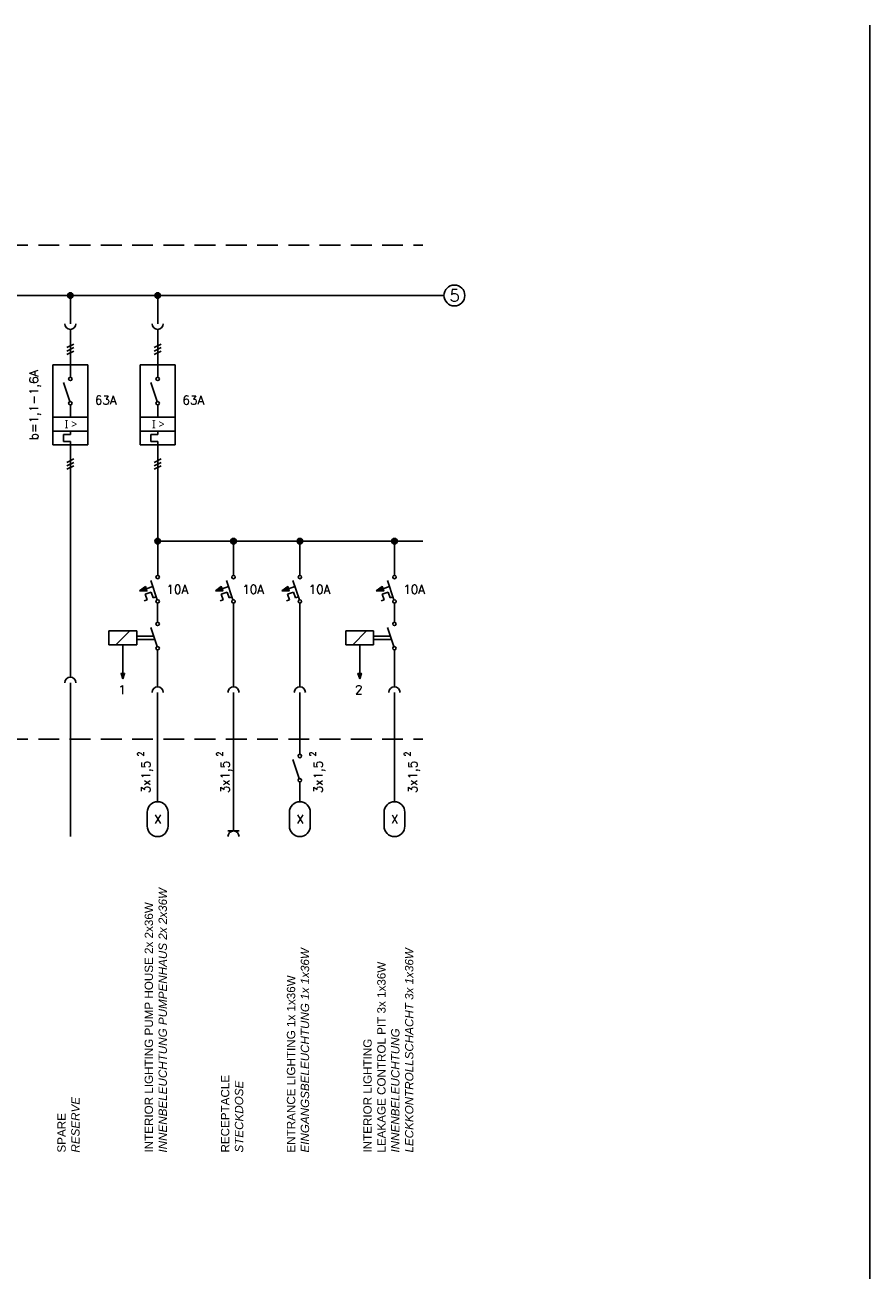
# Model space of a CAD drawing. Header units: millimetres. Extents: x 64 to 574, y 80 to 262.
# Tile 10 of 10: x 523 to 574, y 176 to 252. Entities that reach past the tile are written whole.
import ezdxf
from ezdxf.enums import TextEntityAlignment as Align

# ---------------------------------------------------------------- set-up
doc = ezdxf.new("R2010")
doc.units = ezdxf.units.MM
doc.linetypes.add('HIDDEN', pattern=[0.375, 0.25, -0.125])
doc.styles.add('LBB3.5M1000', font='isocp.shx', dxfattribs={"height": 3.5})
doc.styles.add('ROMANS', font='ROMANS', dxfattribs={"height": 0.2})

msp = doc.modelspace()

# ---------------------------------------------------------------- hatches: boundary and pattern name
at = {"linetype": 'Continuous'}
h = msp.add_hatch(color=256, dxfattribs=at)
edge = h.paths.add_edge_path()
edge.add_arc((525.666, 235.394), 0.167, 0, 360)
h = msp.add_hatch(color=256, dxfattribs=at)
edge = h.paths.add_edge_path()
edge.add_arc((530.906, 235.394), 0.167, 0, 360)
h = msp.add_hatch(color=256, dxfattribs=at)
edge = h.paths.add_edge_path()
edge.add_arc((530.906, 220.655), 0.167, 0, 360)
h = msp.add_hatch(color=256, dxfattribs=at)
edge = h.paths.add_edge_path()
edge.add_arc((535.457, 220.655), 0.167, 0, 360)
h = msp.add_hatch(color=256, dxfattribs=at)
edge = h.paths.add_edge_path()
edge.add_arc((539.439, 220.655), 0.167, 0, 360)
h = msp.add_hatch(color=256, dxfattribs=at)
edge = h.paths.add_edge_path()
edge.add_arc((545.113, 220.655), 0.167, 0, 360)
h = msp.add_hatch(color=256)
h.dxf.hatch_style = 1
h.paths.add_polyline_path([(529.817, 217.669), (530.259, 217.673), (530.173, 217.932)])
h = msp.add_hatch(color=256)
h.dxf.hatch_style = 1
h.paths.add_polyline_path([(534.368, 217.669), (534.81, 217.673), (534.724, 217.932)])
h = msp.add_hatch(color=256)
h.dxf.hatch_style = 1
h.paths.add_polyline_path([(538.35, 217.669), (538.792, 217.673), (538.706, 217.932)])
h = msp.add_hatch(color=256)
h.dxf.hatch_style = 1
h.paths.add_polyline_path([(544.024, 217.669), (544.466, 217.673), (544.38, 217.932)])
h = msp.add_hatch(color=256)
h.dxf.hatch_style = 1
h.paths.add_polyline_path([(528.819, 212.388), (528.714, 212.721), (528.923, 212.721)])
h = msp.add_hatch(color=256)
h.dxf.hatch_style = 1
h.paths.add_polyline_path([(543.025, 212.388), (542.921, 212.721), (543.13, 212.721)])

# ---------------------------------------------------------------- linework, layer by layer
at = {"color": 1}
msp.add_line((573.639, 251.613), (573.639, 176.401), dxfattribs=at)
at = {"linetype": 'HIDDEN', "ltscale": 5}
for p, q in [((484.372, 238.409), (546.807, 238.409)), ((484.372, 208.785), (546.807, 208.785))]:
    msp.add_line(p, q, dxfattribs=at)
at = {"linetype": 'Continuous'}
for p, q in [((483.097, 235.394), (548.083, 235.394)), ((530.873, 217.14), (530.489, 218.292)), ((535.424, 217.14), (535.04, 218.292)), ((539.406, 217.14), (539.022, 218.292)), ((545.08, 217.14), (544.696, 218.292)), ((530.609, 217.933), (530.216, 217.802)), ((535.16, 217.933), (534.767, 217.802)), ((539.142, 217.933), (538.749, 217.802)), ((544.815, 217.933), (544.423, 217.802)), ((527.984, 215.273), (529.653, 215.273)), ((527.984, 214.439), (527.984, 215.273)), ((528.402, 214.439), (529.236, 215.273)), ((529.653, 215.273), (529.653, 214.439)), ((530.871, 214.33), (530.487, 215.482)), ((542.191, 215.273), (543.86, 215.273)), ((542.191, 214.439), (542.191, 215.273)), ((542.608, 214.439), (543.442, 215.273)), ((543.86, 215.273), (543.86, 214.439)), ((545.078, 214.33), (544.694, 215.482)), ((529.653, 214.439), (527.984, 214.439)), ((529.653, 214.961), (530.661, 214.961)), ((529.653, 214.752), (530.731, 214.752)), ((543.86, 214.439), (542.191, 214.439)), ((543.86, 214.961), (544.867, 214.961)), ((543.86, 214.752), (544.937, 214.752)), ((535.457, 211.583), (535.457, 203.27)), ((539.404, 206.411), (539.02, 207.564)), ((535.124, 203.27), (535.791, 203.27))]:
    msp.add_line(p, q, dxfattribs=at)
at = {"color": 7, "linetype": 'Continuous'}
for p, q in [((525.666, 235.394), (525.666, 233.694)), ((530.906, 235.394), (530.906, 233.694)), ((525.666, 233.36), (525.666, 230.493)), ((530.906, 233.36), (530.906, 230.493)), ((525.458, 232.266), (525.875, 232.474)), ((530.698, 232.266), (531.115, 232.474)), ((525.458, 232.057), (525.875, 232.266)), ((525.458, 231.849), (525.875, 232.057)), ((530.698, 232.057), (531.115, 232.266)), ((530.698, 231.849), (531.115, 232.057)), ((524.623, 231.223), (526.709, 231.223)), ((524.623, 226.426), (524.623, 231.223)), ((526.709, 231.223), (526.709, 226.426)), ((529.864, 231.223), (531.949, 231.223)), ((529.864, 226.426), (529.864, 231.223)), ((531.949, 231.223), (531.949, 226.426)), ((525.633, 229.028), (525.249, 230.18)), ((530.873, 229.028), (530.489, 230.18)), ((525.666, 228.095), (525.666, 228.824)), ((530.906, 228.095), (530.906, 228.824)), ((524.623, 228.095), (526.709, 228.095)), ((529.864, 228.095), (531.949, 228.095)), ((524.623, 227.26), (526.709, 227.26)), ((525.666, 227.052), (525.666, 227.26)), ((529.864, 227.26), (531.949, 227.26)), ((530.906, 227.052), (530.906, 227.26)), ((526.709, 226.426), (524.623, 226.426)), ((525.666, 227.052), (525.249, 227.052)), ((525.249, 227.052), (525.249, 226.635)), ((525.249, 226.635), (525.666, 226.635)), ((525.666, 226.635), (525.666, 226.426)), ((525.666, 226.426), (525.666, 212.5)), ((531.949, 226.426), (529.864, 226.426)), ((530.906, 227.052), (530.489, 227.052)), ((530.489, 227.052), (530.489, 226.635)), ((530.489, 226.635), (530.906, 226.635)), ((530.906, 226.635), (530.906, 226.426)), ((525.458, 225.383), (525.875, 225.592)), ((525.458, 225.175), (525.875, 225.383)), ((525.458, 224.966), (525.875, 225.175)), ((530.698, 225.383), (531.115, 225.592)), ((530.698, 225.175), (531.115, 225.383)), ((530.698, 224.966), (531.115, 225.175)), ((530.906, 220.655), (530.906, 218.605)), ((535.457, 218.605), (535.457, 220.655)), ((539.439, 220.655), (539.439, 218.605)), ((545.113, 220.655), (545.113, 218.605)), ((530.52, 217.604), (530.162, 217.484)), ((530.162, 217.484), (530.281, 217.127)), ((530.639, 217.246), (530.52, 217.604)), ((535.071, 217.604), (534.713, 217.484)), ((534.713, 217.484), (534.832, 217.127)), ((535.19, 217.246), (535.071, 217.604)), ((539.053, 217.604), (538.695, 217.484)), ((538.695, 217.484), (538.814, 217.127)), ((539.172, 217.246), (539.053, 217.604)), ((544.726, 217.604), (544.369, 217.484)), ((544.369, 217.484), (544.488, 217.127)), ((544.846, 217.246), (544.726, 217.604)), ((530.281, 217.127), (530.103, 217.067)), ((530.639, 217.246), (530.818, 217.306)), ((530.904, 215.795), (530.904, 216.936)), ((534.832, 217.127), (534.653, 217.067)), ((535.19, 217.246), (535.369, 217.306)), ((535.457, 211.916), (535.457, 216.936)), ((538.814, 217.127), (538.635, 217.067)), ((539.172, 217.246), (539.351, 217.306)), ((539.437, 211.916), (539.437, 216.936)), ((544.488, 217.127), (544.309, 217.067)), ((544.846, 217.246), (545.025, 217.306)), ((545.111, 215.795), (545.111, 216.936)), ((525.666, 212.166), (525.666, 202.936)), ((539.437, 207.877), (539.437, 211.583)), ((539.437, 205.022), (539.437, 206.208))]:
    msp.add_line(p, q, dxfattribs=at)
for p, q in [((530.906, 226.426), (530.906, 220.655)), ((530.906, 220.655), (546.807, 220.655)), ((528.819, 214.439), (528.819, 212.721)), ((543.025, 214.439), (543.025, 212.721)), ((530.904, 214.126), (530.904, 211.916)), ((545.111, 214.126), (545.111, 211.916)), ((530.904, 211.583), (530.904, 205.022)), ((545.111, 211.583), (545.111, 205.022)), ((530.279, 204.396), (530.279, 203.562)), ((531.53, 204.396), (531.53, 203.562)), ((538.811, 204.396), (538.811, 203.562)), ((540.063, 204.396), (540.063, 203.562)), ((544.485, 204.396), (544.485, 203.562)), ((545.737, 204.396), (545.737, 203.562))]:
    msp.add_line(p, q)
at = {"linetype": 'Continuous'}
for points in [[(529.817, 217.669), (530.259, 217.673), (530.173, 217.932)], [(534.368, 217.669), (534.81, 217.673), (534.724, 217.932)], [(538.35, 217.669), (538.792, 217.673), (538.706, 217.932)], [(544.024, 217.669), (544.466, 217.673), (544.38, 217.932)]]:
    msp.add_lwpolyline(points, close=True, dxfattribs=at)
for points in [[(528.819, 212.388), (528.714, 212.721), (528.923, 212.721)], [(543.025, 212.388), (542.921, 212.721), (543.13, 212.721)]]:
    msp.add_lwpolyline(points, close=True)
at = {"color": 7, "linetype": 'Continuous'}
for centre, radius in [((525.666, 235.394), 0.167), ((530.906, 235.394), 0.167), ((548.708, 235.394), 0.626), ((525.666, 230.389), 0.104), ((530.906, 230.389), 0.104), ((525.666, 228.929), 0.104), ((530.906, 228.929), 0.104), ((530.906, 220.655), 0.167), ((535.457, 220.655), 0.167), ((539.439, 220.655), 0.167), ((545.113, 220.655), 0.167), ((530.906, 218.501), 0.104), ((535.457, 218.501), 0.104), ((539.439, 218.501), 0.104), ((545.113, 218.501), 0.104), ((530.906, 217.041), 0.104), ((535.457, 217.041), 0.104), ((539.439, 217.041), 0.104), ((545.113, 217.041), 0.104), ((530.904, 215.691), 0.104), ((545.111, 215.691), 0.104), ((530.904, 214.231), 0.104), ((545.111, 214.231), 0.104), ((539.437, 207.772), 0.104), ((539.437, 206.313), 0.104)]:
    msp.add_circle(centre, radius, dxfattribs=at)
for centre, radius, start, end in [((525.666, 233.694), 0.334, 180, 0), ((530.906, 233.694), 0.334, 180, 0), ((525.666, 212.166), 0.334, 0, 180), ((530.904, 211.583), 0.334, 0, 180), ((535.457, 211.583), 0.334, 0, 180), ((539.437, 211.583), 0.334, 0, 180), ((545.111, 211.583), 0.334, 0, 180), ((530.904, 204.396), 0.626, 360, 180), ((539.437, 204.396), 0.626, 360, 180), ((545.111, 204.396), 0.626, 360, 180), ((530.904, 203.562), 0.626, 180, 360), ((539.437, 203.562), 0.626, 180, 360), ((545.111, 203.562), 0.626, 180, 360)]:
    msp.add_arc(centre, radius, start, end, dxfattribs=at)
at = {"linetype": 'Continuous'}
msp.add_arc((535.457, 202.936), 0.334, 0, 180, dxfattribs=at)

# ---------------------------------------------------------------- texts
at = {"color": 7, "linetype": 'Continuous', "style": 'ROMANS'}
msp.add_text('5', height=0.73, dxfattribs=at).set_placement((548.725, 235.394), align=Align.MIDDLE)
at = {"linetype": 'Continuous', "style": 'ROMANS'}
msp.add_text('b=1,1-1,6A', height=0.5214, rotation=90, dxfattribs=at).set_placement((523.737, 228.828), align=Align.CENTER)
at = {"color": 7, "linetype": 'Continuous', "style": 'ROMANS'}
for s, p in [('63A', (527.787, 228.857)), ('63A', (533.041, 228.857)), ('10A', (532.085, 217.505)), ('10A', (536.636, 217.505)), ('10A', (540.617, 217.505)), ('10A', (546.291, 217.505))]:
    msp.add_text(s, height=0.5214, dxfattribs=at).set_placement(p, align=Align.CENTER)
at = {"linetype": 'Continuous', "style": 'ROMANS'}
for s, p in [('1', (528.546, 211.486)), ('2', (542.752, 211.486))]:
    msp.add_text(s, height=0.521, dxfattribs=at).set_placement(p)
for p in [(529.691, 207.725), (534.442, 207.725), (540.027, 207.725), (545.701, 207.725)]:
    msp.add_text('2', height=0.375, rotation=90, dxfattribs=at).set_placement(p, align=Align.TOP_LEFT)
for p in [(530.46, 205.539), (535.212, 205.539), (540.796, 205.539), (546.47, 205.539)]:
    msp.add_text('3x1,5', height=0.5214, rotation=90, dxfattribs=at).set_placement(p)
for p in [(530.917, 203.979), (539.449, 203.979), (545.123, 203.979)]:
    msp.add_text('X', height=0.521, dxfattribs=at).set_placement(p, align=Align.MIDDLE)
at = {"char_height": 0.5, "attachment_point": 1, "style": 'LBB3.5M1000'}
for insert in [(525.325, 227.93), (530.565, 227.93)]:
    msp.add_mtext_dynamic_manual_height_columns('{\\fSegoe UI|b0|i0|c0|p34;I > }', width=1.0504, gutter_width=17.5, heights=[0], dxfattribs=dict(at, insert=insert))
at = {"char_height": 0.5, "attachment_point": 1, "rotation": 90, "style": 'LBB3.5M1000'}
for s, width, insert in [('{\\fArial|b0|i0|c0|p34;INTERIOR LIGHTING PUMP HOUSE 2x 2x36W\\P\\fArial|b0|i1|c0|p34;INNENBELEUCHTUNG PUMPENHAUS 2x 2x36W}', 18.45937, (530.125, 183.981)), ('{\\fArial|b0|i0|c0|p34;ENTRANCE LIGHTING 1x 1x36W\\P\\fArial|b0|i1|c0|p34;EINGANGSBELEUCHTUNG 1x 1x36W}', 18.45937, (538.658, 183.981)), ('{\\fArial|b0|i0|c0|p34;INTERIOR LIGHTING\\PLEAKAGE CONTROL PIT 3x 1x36W\\P\\fArial|b0|i1|c0|p34;INNENBELEUCHTUNG LECKKONTROLLSCHACHT 3x 1x36W}', 12.53204, (543.246, 183.981)), ('{\\fArial|b0|i0|c0|p34;RECEPTACLE\\P\\fArial|b0|i1|c0|p34;STECKDOSE}', 15.55686, (534.704, 183.982)), ('{\\fArial|b0|i0|c0|p34;SPARE\\P\\fArial|b0|i1|c0|p34;RESERVE}', 13.72418, (524.887, 183.981))]:
    msp.add_mtext_dynamic_manual_height_columns(s, width=width, gutter_width=17.5, heights=[0], dxfattribs=dict(at, insert=insert))

doc.saveas('drawing.dxf')
